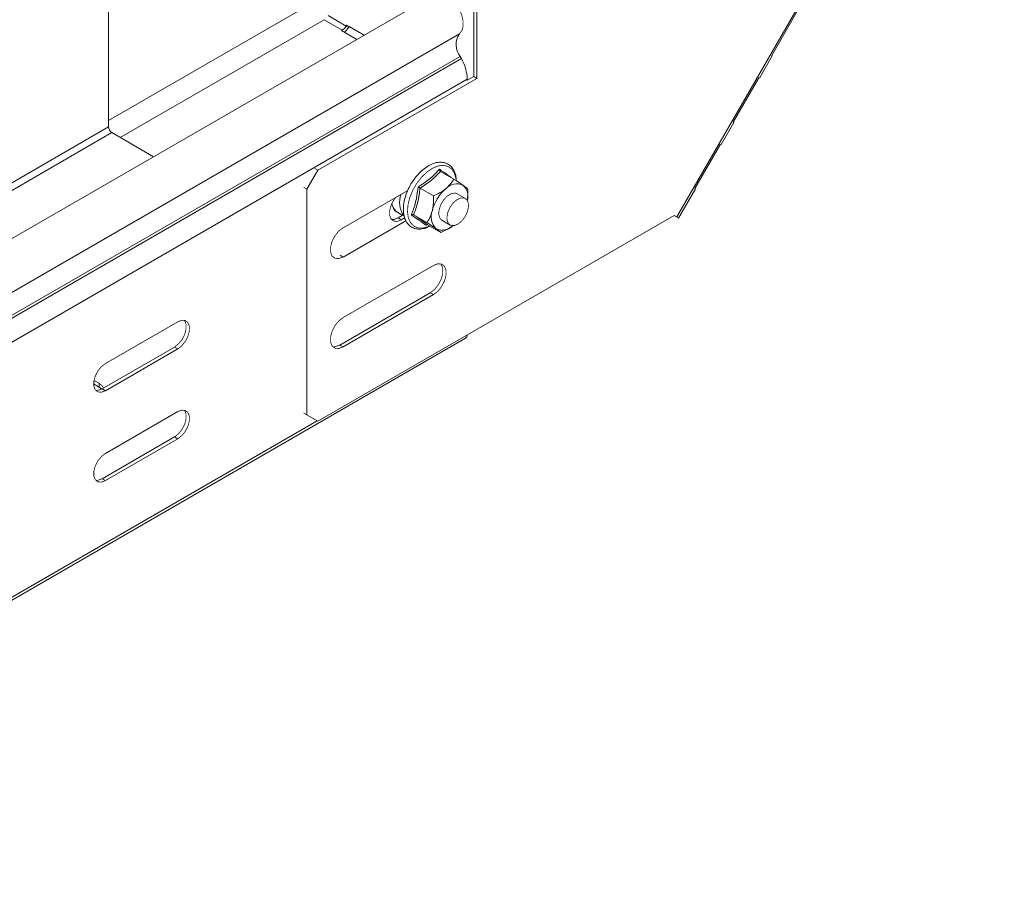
# Model space of a CAD drawing. Header units: millimetres. Extents: x 344 to 1077, y -1272 to 1089.
# Tile 2 of 14: x 607 to 800, y -1257 to -1086. Entities that reach past the tile are written whole.
import ezdxf

# ---------------------------------------------------------------- set-up
doc = ezdxf.new("R2010")
doc.units = ezdxf.units.MM
doc.linetypes.add('K5LT32768', pattern=[0])
doc.linetypes.add('K5LT32769', pattern=[0])

msp = doc.modelspace()

# ---------------------------------------------------------------- linework, layer by layer
at = {"color": 7, "linetype": 'K5LT32768', "lineweight": 15}
for p, q in [((799.710684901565, -1013.53048978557), (735.7047981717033, -1124.391937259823)), ((624.7248388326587, -1057.051092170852), (624.7248388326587, -1106.811090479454)), ((688.5114756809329, -1080.868803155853), (499.006864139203, -1190.267486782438)), ((624.7248335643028, -1105.573537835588), (663.9159235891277, -1082.949003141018)), ((696.0496081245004, -1096.954692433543), (696.0496081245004, -1082.431770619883)), ((696.6860044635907, -1097.322076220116), (696.6860044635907, -1082.799154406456)), ((754.2601958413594, -1092.854450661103), (759.2601923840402, -1084.194199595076)), ((666.8372085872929, -1085.860335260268), (626.9986692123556, -1108.858634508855)), ((666.8372085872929, -1085.860335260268), (670.3727417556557, -1087.901355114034)), ((667.5872064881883, -1085.068631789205), (671.1227396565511, -1087.109651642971)), ((503.7577201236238, -1198.009709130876), (693.2623316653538, -1088.611025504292)), ((670.3727417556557, -1087.901355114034), (670.207109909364, -1087.996972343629)), ((670.207109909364, -1087.996972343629), (673.1854485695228, -1089.716330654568)), ((671.2398604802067, -1086.906795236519), (671.1227396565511, -1087.109651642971)), ((671.5727415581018, -1087.369514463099), (671.1227396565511, -1087.109651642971)), ((674.6460476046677, -1088.873145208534), (671.2398604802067, -1086.906795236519)), ((671.6898571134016, -1087.166661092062), (671.2398604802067, -1086.906795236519)), ((671.6898571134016, -1087.166661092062), (671.5727415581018, -1087.369514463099)), ((674.6459685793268, -1088.873187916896), (671.6898571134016, -1087.166661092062)), ((503.8840131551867, -1202.417924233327), (693.3886246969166, -1093.019240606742)), ((504.1275481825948, -1202.854486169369), (693.6321597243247, -1093.455802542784)), ((693.6321597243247, -1093.455802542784), (693.3886246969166, -1093.019240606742)), ((751.8812011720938, -1097.254504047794), (754.3811994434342, -1092.924378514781)), ((505.2945101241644, -1206.90279821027), (694.7991216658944, -1097.504114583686)), ((665.5733062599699, -1115.283054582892), (696.6860044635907, -1097.322076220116)), ((694.7991216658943, -1097.676582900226), (696.0496081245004, -1096.954692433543)), ((694.7991216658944, -1097.722726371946), (694.7991216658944, -1097.504114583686)), ((696.6860044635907, -1097.322076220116), (696.0496081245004, -1096.954692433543)), ((746.7601957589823, -1105.844831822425), (751.7601923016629, -1097.184579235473)), ((744.3812010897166, -1110.244885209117), (746.8811993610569, -1105.914759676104)), ((435.2202272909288, -1216.209774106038), (624.7248388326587, -1106.811090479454)), ((435.856623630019, -1217.31204461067), (625.3612351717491, -1107.913360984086)), ((625.3612351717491, -1107.913360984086), (633.5125410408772, -1112.619009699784)), ((739.2601956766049, -1118.835212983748), (744.2601922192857, -1110.174961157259)), ((665.5733062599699, -1115.283054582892), (663.4519816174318, -1118.95729054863)), ((664.9768756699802, -1114.938742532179), (665.5733062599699, -1115.283054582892)), ((689.5670013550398, -1115.488301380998), (692.1722245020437, -1116.992264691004)), ((663.4519816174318, -1118.95729054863), (662.855551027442, -1118.612978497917)), ((663.4519816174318, -1163.050495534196), (663.4519816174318, -1118.95729054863)), ((683.1547166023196, -1119.208927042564), (670.5230532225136, -1126.501031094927)), ((685.5725864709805, -1118.768137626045), (688.1778096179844, -1120.272100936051)), ((736.0862008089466, -1124.61224698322), (739.3811992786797, -1118.905140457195)), ((694.4251632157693, -1120.773075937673), (692.8295572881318, -1119.851952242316)), ((680.3165478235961, -1122.486951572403), (680.0180427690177, -1121.860916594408)), ((735.1830623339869, -1124.090646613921), (665.5733062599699, -1164.275503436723)), ((670.5230532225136, -1132.216819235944), (682.8153607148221, -1125.120621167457)), ((681.2102401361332, -1123.536278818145), (682.1522011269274, -1124.080061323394)), ((682.4218250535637, -1123.924412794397), (681.2580241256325, -1124.596260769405)), ((681.8944204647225, -1124.963644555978), (681.2580241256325, -1124.596260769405)), ((682.5487397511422, -1124.539770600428), (681.8544547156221, -1124.940572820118)), ((682.5654825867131, -1124.576248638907), (681.8944204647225, -1124.963644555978)), ((684.3057681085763, -1123.981043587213), (686.9109912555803, -1125.485006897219)), ((689.8298080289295, -1125.048239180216), (691.425413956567, -1125.969362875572)), ((735.1827725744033, -1124.09080373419), (735.2077340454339, -1124.105213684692)), ((735.7047981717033, -1124.391937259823), (735.1830623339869, -1124.090646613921)), ((686.9029412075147, -1125.890256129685), (686.7039132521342, -1126.025138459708)), ((687.0333751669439, -1125.914110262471), (689.6385983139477, -1127.418073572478)), ((688.2007269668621, -1133.851555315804), (670.5230532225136, -1144.056659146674)), ((687.5643306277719, -1139.199958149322), (669.8866568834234, -1149.405061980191)), ((670.5230532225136, -1149.772445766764), (688.2007269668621, -1139.567341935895)), ((687.5643306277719, -1139.199958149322), (688.2007269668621, -1139.567341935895)), ((624.0884372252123, -1153.03089362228), (638.2305698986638, -1144.866814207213)), ((504.9225957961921, -1257.486371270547), (694.4262590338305, -1148.088235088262)), ((637.5941735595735, -1149.80694732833), (623.452040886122, -1157.971026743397)), ((638.2305698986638, -1150.174331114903), (624.0884372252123, -1158.33841052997)), ((638.2305698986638, -1150.174331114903), (637.5941735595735, -1149.80694732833)), ((669.8866568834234, -1149.405061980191), (670.5230532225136, -1149.772445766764)), ((622.8510004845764, -1157.612328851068), (621.7903592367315, -1157.000033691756)), ((622.8510004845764, -1156.877442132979), (621.8630467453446, -1156.307108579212)), ((622.8510004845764, -1157.612328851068), (622.8510004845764, -1156.877442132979)), ((623.3785789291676, -1158.012075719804), (622.8510004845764, -1157.612328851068)), ((624.0884372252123, -1158.33841052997), (623.452040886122, -1157.971026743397)), ((624.0884372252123, -1170.586521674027), (638.2305698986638, -1162.42244225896)), ((662.855551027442, -1162.706183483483), (663.4519816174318, -1163.050495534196)), ((663.4519816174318, -1163.050495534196), (665.5733062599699, -1164.275503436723)), ((665.5733062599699, -1164.275503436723), (664.9768756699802, -1163.93119138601)), ((637.5941735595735, -1167.362573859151), (623.452040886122, -1175.526653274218)), ((638.2305698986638, -1167.729957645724), (637.5941735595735, -1167.362573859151)), ((638.2305698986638, -1167.729957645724), (624.0884372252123, -1175.894037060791)), ((624.0884372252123, -1175.894037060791), (623.452040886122, -1175.526653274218))]:
    msp.add_line(p, q, dxfattribs=at)
at = {"color": 8, "linetype": 'K5LT32769', "lineweight": 15, "true_color": 0x808080}
for p, q in [((670.3727417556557, -1087.901355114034), (670.3727417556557, -1088.092587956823)), ((735.1827778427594, -1124.090801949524), (735.2077340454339, -1124.105213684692)), ((735.1829675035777, -1124.090690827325), (735.7047981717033, -1124.391937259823)), ((669.9266226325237, -1131.87250718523), (670.5230532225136, -1132.216819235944)), ((505.2945101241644, -1256.662796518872), (665.4523237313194, -1164.205658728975))]:
    msp.add_line(p, q, dxfattribs=at)
at = {"color": 7, "linetype": 'K5LT32768', "const_width": 0.15}
for points in [[(693.2623316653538, -1088.611025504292), (693.740993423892, -1087.985259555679), (693.9800503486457, -1087.101956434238), (693.9601359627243, -1086.032747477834), (693.6828518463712, -1084.864331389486), (693.170693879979, -1083.691453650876), (692.465187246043, -1082.609222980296), (691.6235357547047, -1081.705397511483), (690.7139962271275, -1081.053267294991), (689.8103151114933, -1080.705704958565), (688.9857857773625, -1080.690913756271), (688.5114756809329, -1080.868803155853)], [(751.7601923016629, -1097.184579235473), (751.8334751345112, -1097.226910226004), (751.8734250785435, -1097.249997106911), (751.8793888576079, -1097.25346536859), (751.8512663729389, -1097.23725379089), (751.7895159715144, -1097.201622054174), (751.7601396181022, -1097.184669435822)], [(744.2601922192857, -1110.174961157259), (744.333475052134, -1110.217290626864), (744.3734249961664, -1110.240379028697), (744.3793887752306, -1110.243846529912), (744.3512662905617, -1110.227634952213), (744.2895158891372, -1110.192003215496), (744.2601395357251, -1110.175050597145)], [(681.8944204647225, -1124.963644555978), (681.108423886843, -1125.25734978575), (680.4172261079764, -1125.19554750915), (679.9042041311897, -1124.785692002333), (679.6312295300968, -1124.077219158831), (679.6312295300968, -1123.155577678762), (679.9042041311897, -1122.131935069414), (680.4172261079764, -1121.12975699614), (680.8663639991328, -1120.529961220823)], [(692.8295572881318, -1119.851952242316), (692.3281151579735, -1119.712384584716), (691.6277609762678, -1119.852700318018), (690.8914449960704, -1120.30630513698), (690.2079917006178, -1121.018478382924), (689.6598297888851, -1121.903328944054), (689.3130771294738, -1122.854124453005), (689.209553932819, -1123.756194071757), (689.3617567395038, -1124.500719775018), (689.751309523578, -1124.997919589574), (689.8298080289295, -1125.048239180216)], [(692.3605260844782, -1126.058464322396), (691.6952380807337, -1126.077075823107), (691.1783069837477, -1125.769325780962), (690.8720890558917, -1125.17232455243), (690.8135260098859, -1124.35808231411), (691.0096563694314, -1123.424815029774), (691.4368462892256, -1122.485084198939), (692.0435712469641, -1121.652227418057), (692.7566327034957, -1121.026713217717), (693.490040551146, -1120.683980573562), (694.1553390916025, -1120.665362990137), (694.6722596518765, -1120.973119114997), (694.9784775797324, -1121.570117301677), (695.0370511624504, -1122.384356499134), (694.8409208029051, -1123.317620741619), (694.4137203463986, -1124.25736069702), (693.8070059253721, -1125.090211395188), (693.0939339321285, -1125.715731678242), (692.3605260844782, -1126.058464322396)], [(681.2580241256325, -1124.596260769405), (680.4720275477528, -1124.889965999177), (679.9828080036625, -1124.886370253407)], [(735.1829516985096, -1124.090709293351), (735.1943313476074, -1124.0972781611), (735.2746685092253, -1124.143686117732), (735.306326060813, -1124.161980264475), (735.2880659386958, -1124.151464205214), (735.2206099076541, -1124.112541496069), (735.1828674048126, -1124.090753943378)], [(735.7047981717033, -1124.391937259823), (735.9062969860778, -1124.50830222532), (736.0348290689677, -1124.582544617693), (736.0854737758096, -1124.611821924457), (736.0562660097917, -1124.594996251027), (735.9483331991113, -1124.532714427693), (735.7658320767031, -1124.427377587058), (735.5157590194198, -1124.283030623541), (735.2077340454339, -1124.105213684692)], [(670.5230532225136, -1126.501031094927), (669.676596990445, -1127.162034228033), (668.932230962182, -1128.088013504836), (668.379748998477, -1129.167280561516), (668.0857747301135, -1130.269668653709), (668.0857747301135, -1131.262203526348), (668.379748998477, -1132.02517615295), (668.932230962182, -1132.466561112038), (669.676596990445, -1132.533113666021), (670.5230532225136, -1132.216819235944)], [(689.6032160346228, -1133.545108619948), (689.7076348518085, -1133.675816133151), (690.0015985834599, -1134.438791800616), (690.0015985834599, -1135.43132819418), (689.7076348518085, -1136.533708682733), (689.1551423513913, -1137.612981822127), (688.4107868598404, -1138.538956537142), (687.5643306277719, -1139.199958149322)], [(688.2007269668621, -1139.567341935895), (689.0471831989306, -1138.906340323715), (689.7915386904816, -1137.9803656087), (690.3440311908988, -1136.901092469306), (690.6379949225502, -1135.798711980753), (690.6379949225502, -1134.806175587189), (690.3440311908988, -1134.043199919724), (689.7915386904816, -1133.601819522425), (689.0471831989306, -1133.535259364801), (688.2007269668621, -1133.851555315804)], [(639.5057965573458, -1144.576696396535), (639.5843898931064, -1144.677382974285), (639.8573644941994, -1145.385855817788), (639.8573644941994, -1146.307497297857), (639.5843898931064, -1147.331139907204), (639.0713679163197, -1148.333317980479), (638.3801701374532, -1149.193160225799), (637.5941735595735, -1149.80694732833)], [(638.2305698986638, -1144.866814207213), (639.0165664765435, -1144.573108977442), (639.70776425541, -1144.634911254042), (640.2207862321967, -1145.044766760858), (640.4937608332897, -1145.753239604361), (640.4937608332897, -1146.67488108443), (640.2207862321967, -1147.698523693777), (639.70776425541, -1148.700701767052), (639.0165664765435, -1149.560544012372), (638.2305698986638, -1150.174331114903)], [(670.5230532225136, -1144.056659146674), (669.676596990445, -1144.717660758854), (668.932230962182, -1145.643641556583), (668.379748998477, -1146.722910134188), (668.0857747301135, -1147.82529518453), (668.0857747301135, -1148.817831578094), (668.379748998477, -1149.580802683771), (668.932230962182, -1150.022187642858), (669.676596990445, -1150.088741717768), (670.5230532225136, -1149.772445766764)], [(669.8866568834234, -1149.405061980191), (669.0402006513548, -1149.721357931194), (668.4841572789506, -1149.711514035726)], [(624.0884372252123, -1158.33841052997), (623.3024406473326, -1158.632115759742), (622.6112534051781, -1158.570307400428), (622.0982208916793, -1158.160457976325), (621.8252568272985, -1157.451979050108), (621.8252568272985, -1156.530337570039), (622.0982208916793, -1155.506701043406), (622.6112534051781, -1154.504516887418), (623.3024406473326, -1153.644680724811), (624.0884372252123, -1153.03089362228)], [(623.452040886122, -1157.971026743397), (622.6660443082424, -1158.264731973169), (622.176824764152, -1158.261136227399)], [(623.7304998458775, -1157.810275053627), (623.4984076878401, -1157.411194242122), (622.8510004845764, -1156.877442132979)], [(639.5057965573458, -1162.132324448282), (639.5843898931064, -1162.233009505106), (639.8573644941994, -1162.941483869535), (639.8573644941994, -1163.863123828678), (639.5843898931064, -1164.886767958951), (639.0713679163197, -1165.888946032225), (638.3801701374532, -1166.74878675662), (637.5941735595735, -1167.362573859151)], [(638.2305698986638, -1162.42244225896), (639.0165664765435, -1162.128737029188), (639.70776425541, -1162.190537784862), (640.2207862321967, -1162.600393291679), (640.4937608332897, -1163.308867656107), (640.4937608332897, -1164.230507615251), (640.2207862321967, -1165.254151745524), (639.70776425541, -1166.256329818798), (639.0165664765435, -1167.116170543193), (638.2305698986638, -1167.729957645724)], [(624.0884372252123, -1175.894037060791), (623.3024406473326, -1176.187742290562), (622.6112534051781, -1176.125935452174), (622.0982208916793, -1175.716086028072), (621.8252568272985, -1175.007605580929), (621.8252568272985, -1174.085965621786), (622.0982208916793, -1173.062327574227), (622.6112534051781, -1172.060143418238), (623.3024406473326, -1171.200308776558), (624.0884372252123, -1170.586521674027)], [(623.452040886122, -1175.526653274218), (622.6660443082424, -1175.82035850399), (622.176824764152, -1175.816764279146)]]:
    msp.add_lwpolyline(points, dxfattribs=at)
at = {"color": 8, "linetype": 'K5LT32769', "true_color": 0x808080, "const_width": 0.15}
msp.add_lwpolyline([(692.6060525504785, -1117.271056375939), (692.5681203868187, -1116.91443222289), (692.2775178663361, -1115.851794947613), (691.7490279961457, -1115.037043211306), (691.0111420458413, -1114.514097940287), (690.1036361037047, -1114.311154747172), (689.0754426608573, -1114.439147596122), (687.9819742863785, -1114.891188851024), (686.8822049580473, -1115.642894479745), (685.8354036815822, -1116.653749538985), (684.8980156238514, -1117.869255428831), (684.1205643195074, -1119.223883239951), (683.5449753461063, -1120.644605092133), (683.202268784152, -1122.054830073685), (683.1109260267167, -1123.378531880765), (683.2758571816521, -1124.544355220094), (683.6882008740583, -1125.489436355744), (684.3256930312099, -1126.162840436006), (685.1539945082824, -1126.528253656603), (686.1284296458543, -1126.56598496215), (687.196483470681, -1126.273994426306), (687.4562450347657, -1126.158227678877)], dxfattribs=at)
at = {"color": 7, "linetype": 'K5LT32768', "lineweight": 15}
for centre, radius, start, end in [((669.2274926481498, -1086.065339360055), 2.163919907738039, 301.9546225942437, 331.1445126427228), ((668.277282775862, -1085.498505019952), 3.789554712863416, 311.5582525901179, 330.4140888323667), ((696.3145878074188, -1090.729496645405), 3.715398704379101, 145.2367500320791, 218.045339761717), ((686.2178026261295, -1097.785406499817), 8.585928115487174, 1.877458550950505, 30.28273520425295), ((694.9688035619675, -1195.592309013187), 118.6192932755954, 59.94267542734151, 60.01018077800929), ((684.9018801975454, -1213.024510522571), 123.7494837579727, 59.9440746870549, 60.00878151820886), ((626.1065349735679, -1106.748214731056), 1.38312601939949, 182.6055159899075, 237.3944969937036), ((695.9120486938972, -1125.106361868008), 8.187123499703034, 130.4599197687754, 165.9838325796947), ((692.7289672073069, -1120.782353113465), 2.85752952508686, 64.47492488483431, 138.1835761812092), ((691.989258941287, -1120.370334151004), 2.929020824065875, 344.3780248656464, 47.70615125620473), ((677.5716827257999, -1225.721644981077), 123.4106234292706, 59.94412086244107, 60.00900527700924), ((686.1125247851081, -1121.52663716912), 4.536200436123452, 159.7785391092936, 214.7649058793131), ((691.0921588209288, -1124.346129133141), 3.354253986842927, 158.6226782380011, 224.483550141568), ((689.922209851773, -1124.166673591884), 2.809975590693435, 244.1963690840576, 316.2541533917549), ((693.9551426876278, -1147.395592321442), 0.8376781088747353, 304.2224477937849, 359.1867619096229)]:
    msp.add_arc(centre, radius, start, end, dxfattribs=at)
at = {"color": 8, "linetype": 'K5LT32769', "lineweight": 15, "true_color": 0x808080}
msp.add_arc((682.6768447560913, -1121.328176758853), 2.650781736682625, 189.4939504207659, 236.408189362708, dxfattribs=at)
at = {"color": 7, "linetype": 'K5LT32768', "lineweight": 15}
for points, knots in [([(692.6568184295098, -1117.319393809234), (692.6294682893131, -1116.957465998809), (692.5710343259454, -1116.184202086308), (692.1790137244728, -1115.197230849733), (691.5546068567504, -1114.3892497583), (690.7314670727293, -1113.872592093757), (689.7917137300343, -1113.66126774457), (688.7797660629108, -1113.739345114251), (687.7176833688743, -1114.096418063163), (686.6356587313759, -1114.727209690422), (685.5833704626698, -1115.607751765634), (684.6128754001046, -1116.694445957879), (683.7681553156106, -1117.935373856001), (683.085172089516, -1119.275864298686), (682.5937989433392, -1120.658824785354), (682.3174084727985, -1122.026899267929), (682.2732601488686, -1123.324626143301), (682.4735920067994, -1124.496941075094), (682.9224914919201, -1125.484847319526), (683.6035410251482, -1126.226293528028), (684.4599145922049, -1126.668581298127), (685.4202171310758, -1126.815191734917), (686.443683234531, -1126.64737239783), (687.158446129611, -1126.426291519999), (687.5147769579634, -1126.197483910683), (687.5192545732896, -1126.194608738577)], [0, 0, 0, 0, 0.04149952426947, 0.08866432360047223, 0.1349067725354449, 0.1793233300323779, 0.2226468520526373, 0.2661753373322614, 0.311109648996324, 0.3572545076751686, 0.40381095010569, 0.4502960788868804, 0.4966890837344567, 0.5430654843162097, 0.5895119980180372, 0.6361189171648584, 0.6829918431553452, 0.7301660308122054, 0.7772196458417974, 0.8230676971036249, 0.8670867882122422, 0.910336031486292, 0.9541383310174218, 0.9994237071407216, 1, 1, 1, 1]), ([(685.1691041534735, -1118.517050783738), (685.3621355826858, -1118.40110882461), (686.3303065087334, -1117.819588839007), (687.8532751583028, -1116.723935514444), (688.8876918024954, -1115.593602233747), (689.3659398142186, -1115.071008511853)], [0, 0, 0, 0, 0.118082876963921, 0.5922580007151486, 1, 1, 1, 1]), ([(689.5670013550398, -1115.488301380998), (689.004535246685, -1116.079755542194), (687.8616565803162, -1117.281535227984), (686.3435560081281, -1118.267442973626), (685.5725864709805, -1118.768137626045)], [0, 0, 0, 0, 0.4921485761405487, 1, 1, 1, 1]), ([(689.3659398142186, -1115.071008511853), (689.365987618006, -1115.072321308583), (689.3676047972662, -1115.116732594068), (689.3800764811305, -1115.20592456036), (689.4226146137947, -1115.325595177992), (689.4854850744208, -1115.427781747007), (689.5397926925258, -1115.468101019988), (689.5670013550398, -1115.488301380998)], [0, 0, 0, 0, 0.007908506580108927, 0.2675409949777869, 0.5285962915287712, 0.7638220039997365, 1, 1, 1, 1]), ([(690.5992935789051, -1118.877106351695), (691.0901772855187, -1118.394118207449), (691.7026633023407, -1117.79148365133), (692.0944413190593, -1117.124655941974), (692.1722245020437, -1116.992264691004)], [0, 0, 0, 0, 0.8014610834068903, 1, 1, 1, 1]), ([(692.1722245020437, -1116.992264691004), (692.769414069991, -1117.389787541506), (693.4358927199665, -1117.833433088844), (693.9109098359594, -1118.168856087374), (693.9602940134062, -1118.203727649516)], [0, 0, 0, 0, 0.8960370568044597, 1, 1, 1, 1]), ([(683.8380961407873, -1123.994111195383), (683.9205430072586, -1123.797296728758), (684.3340639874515, -1122.810152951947), (684.8947991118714, -1121.020783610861), (685.0823792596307, -1119.308636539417), (685.1691041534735, -1118.517050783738)], [0, 0, 0, 0, 0.1180832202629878, 0.5922588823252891, 1, 1, 1, 1]), ([(685.5725864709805, -1118.768137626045), (685.4574948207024, -1119.676645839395), (685.2236389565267, -1121.522652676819), (684.6149116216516, -1123.153045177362), (684.3057681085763, -1123.981043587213)], [0, 0, 0, 0, 0.4921478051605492, 1, 1, 1, 1]), ([(685.1691041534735, -1118.517050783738), (685.1700163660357, -1118.517653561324), (685.2008723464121, -1118.538042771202), (685.2684097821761, -1118.582044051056), (685.3748745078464, -1118.649216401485), (685.4820224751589, -1118.715039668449), (685.5423581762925, -1118.750414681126), (685.5725864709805, -1118.768137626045)], [0, 0, 0, 0, 0.007909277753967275, 0.2675347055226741, 0.5285910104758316, 0.7638232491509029, 1, 1, 1, 1]), ([(688.1778096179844, -1120.272100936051), (688.961501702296, -1119.902170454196), (689.8361235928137, -1119.489317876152), (690.5274228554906, -1118.934760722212), (690.5992935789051, -1118.877106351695)], [0, 0, 0, 0, 0.8960352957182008, 1, 1, 1, 1]), ([(693.9602940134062, -1118.203727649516), (694.2773760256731, -1118.435950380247), (694.6730054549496, -1118.725699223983), (694.8622578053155, -1118.892262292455), (694.8998315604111, -1118.925331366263)], [0, 0, 0, 0, 0.801462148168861, 1, 1, 1, 1]), ([(694.7877630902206, -1121.166996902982), (694.8622316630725, -1120.459367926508), (694.9401421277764, -1119.719032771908), (694.9015370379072, -1118.958911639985), (694.8998315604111, -1118.925331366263)], [0, 0, 0, 0, 0.955822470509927, 1, 1, 1, 1]), ([(687.9686769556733, -1123.123475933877), (687.9985745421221, -1122.990055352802), (688.1929945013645, -1122.122439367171), (688.2206525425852, -1121.135722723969), (688.1794745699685, -1120.3056628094), (688.1778096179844, -1120.272100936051)], [0, 0, 0, 0, 0.1484838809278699, 0.9655705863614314, 1, 1, 1, 1]), ([(680.3586103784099, -1122.69474930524), (680.3663905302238, -1122.712537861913), (680.4926746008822, -1123.001274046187), (680.8367264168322, -1123.333761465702), (681.2322579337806, -1123.513369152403), (681.3771943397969, -1123.579183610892)], [0, 0, 0, 0, 0.03993445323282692, 0.6481988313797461, 1, 1, 1, 1]), ([(686.9109912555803, -1125.485006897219), (687.0289546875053, -1125.302309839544), (687.4770512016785, -1124.608315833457), (687.7601242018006, -1123.753360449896), (687.9686769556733, -1123.123475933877)], [0, 0, 0, 0, 0.2632545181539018, 1, 1, 1, 1]), ([(683.8380961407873, -1123.994111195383), (683.8392824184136, -1123.993588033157), (683.8793804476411, -1123.975904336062), (683.9644253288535, -1123.947928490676), (684.0911480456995, -1123.9317096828), (684.2123408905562, -1123.939742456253), (684.2745839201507, -1123.967258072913), (684.3057681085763, -1123.981043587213)], [0, 0, 0, 0, 0.007914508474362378, 0.2675226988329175, 0.5285989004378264, 0.7638247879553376, 1, 1, 1, 1]), ([(686.7039132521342, -1126.025138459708), (686.6225405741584, -1125.961129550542), (686.2144078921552, -1125.640086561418), (685.3571659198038, -1125.006982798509), (684.3183688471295, -1124.314343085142), (683.8380961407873, -1123.994111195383)], [0, 0, 0, 0, 0.1180833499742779, 0.5922586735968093, 1, 1, 1, 1]), ([(684.3057681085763, -1123.981043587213), (684.8458271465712, -1124.351603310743), (685.9431774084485, -1125.104546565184), (686.6661913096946, -1125.641445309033), (687.0333751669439, -1125.914110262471)], [0, 0, 0, 0, 0.4921482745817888, 1, 1, 1, 1]), ([(687.0333751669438, -1125.914110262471), (687.0042449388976, -1125.901786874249), (686.9461019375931, -1125.877189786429), (686.8551683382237, -1125.890587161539), (686.7720822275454, -1125.93773644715), (686.7246703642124, -1125.992358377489), (686.7045092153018, -1126.024197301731), (686.7039132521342, -1126.025138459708)], [0, 0, 0, 0, 0.2361779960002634, 0.4714037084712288, 0.7324590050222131, 0.992091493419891, 1, 1, 1, 1]), ([(688.6990607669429, -1126.69646985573), (688.2676800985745, -1126.398258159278), (687.7294375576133, -1126.02617328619), (687.0465672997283, -1125.574651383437), (686.9109912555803, -1125.485006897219)], [0, 0, 0, 0, 0.8014614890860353, 1, 1, 1, 1]), ([(689.6385983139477, -1127.418073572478), (689.4326605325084, -1127.246421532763), (689.2028288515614, -1127.054853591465), (688.7465017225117, -1126.730219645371), (688.6990607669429, -1126.69646985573)], [0, 0, 0, 0, 0.8960373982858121, 1, 1, 1, 1]), ([(692.0600717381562, -1126.023085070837), (691.4548842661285, -1126.440087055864), (690.6997790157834, -1126.960389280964), (689.8143837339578, -1127.3422578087), (689.6385983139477, -1127.418073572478)], [0, 0, 0, 0, 0.8014610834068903, 1, 1, 1, 1])]:
    msp.add_open_spline(points, degree=3, knots=knots, dxfattribs=at)
at = {"color": 8, "linetype": 'K5LT32769', "lineweight": 15, "true_color": 0x808080}
msp.add_open_spline([(689.3659398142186, -1115.071008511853), (689.5054574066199, -1115.168555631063), (690.2052216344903, -1115.65781281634), (691.055200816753, -1116.257853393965), (691.5534660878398, -1116.615723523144), (691.6906651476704, -1116.714264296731)], degree=3, knots=[0, 0, 0, 0, 0.152871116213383, 0.7667401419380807, 1, 1, 1, 1], dxfattribs=at)

doc.saveas('drawing.dxf')
